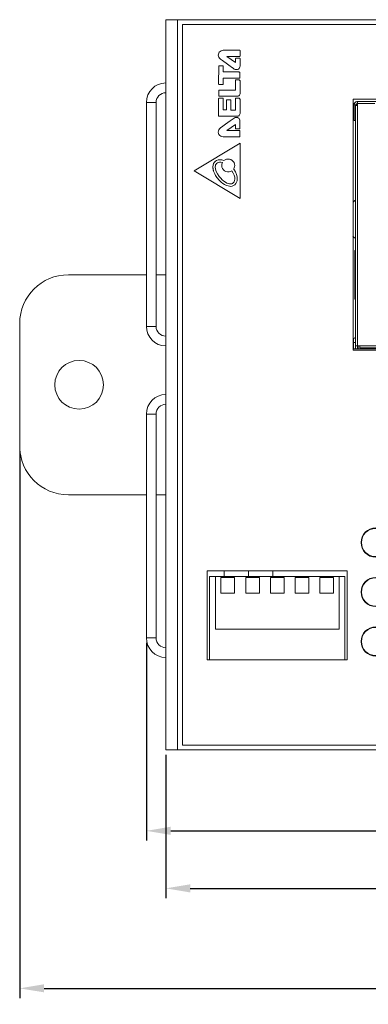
# Model space of a CAD drawing. Extents: x 1967 to 2561, y -57 to 363.
# Tile 5 of 25: x 2173 to 2209, y 19 to 120. Entities that reach past the tile are written whole.
import ezdxf

# ---------------------------------------------------------------- set-up
doc = ezdxf.new("R2010")
doc.units = 0
doc.header["$LTSCALE"] = 15.367
doc.header["$MEASUREMENT"] = 0
doc.layers.get('Defpoints').update_dxf_attribs({"linetype": 'CONTINUOUS', "lineweight": 5})
for name, color, linetype, lineweight in [('02___PRT_ALL_AXES', 7, 'CONTINUOUS', 5), ('COVER-8P_DXF_CONTINUOU2160', 7, 'CONTINUOUS', 5), ('DIM', 4, 'CONTINUOUS', 5), ('DIN-SWITCH-5DXF_CONTIN2161', 7, 'CONTINUOUS', 5), ('LOGO-2_DXF_CONTINUOUS_LINE', 7, 'CONTINUOUS', 5), ('MYLAY_DXF_CONTINUOUS_LINE', 7, 'CONTINUOUS', 5), ('PANEL-8P_DXF_CONTINUOU2156', 7, 'CONTINUOUS', 5), ('PCB-M-16P_DXF_CONTINUO2164', 7, 'CONTINUOUS', 5), ('RJD5-20B_DXF_CONTINUOU2167', 7, 'CONTINUOUS', 5), ('SHELL_DXF_CONTINUOUS_LINE', 7, 'CONTINUOUS', 5), ('SNAP_2_DXF_CONTINUOUS_LINE', 7, 'CONTINUOUS', 5), ('STAND_OFF_30DXF_CONTIN2184', 7, 'CONTINUOUS', 5)]:
    doc.layers.add(name, color=color, linetype=linetype, lineweight=lineweight)
doc.styles.get("Standard").update_dxf_attribs({"font": 'txt.shx', "width": 0.7})
doc.dimstyles.get("Standard").update_dxf_attribs({"dimtxt": 3.157282, "dimasz": 1.5, "dimexe": 5.0292, "dimexo": 1.74625, "dimgap": 0.09, "dimtad": 0, "dimtih": 1, "dimtoh": 1, "dimdec": 4, "dimzin": 0, "dimdsep": 46, "dimtxsty": 'Standard', "dimcen": 2.5146, "dimadec": 0, "dimazin": 0, "dimtfac": 1, "dimtdec": 4, "dimtofl": 0, "dimtmove": 0, "dimatfit": 3, "dimfxl": 0, "dimtolj": 1, "dimtzin": 0, "dimarcsym": 0})

# ---------------------------------------------------------------- blocks, each defined once
blk = doc.blocks.new('*D1')
at = {"layer": 'Defpoints', "color": 0}
for p in [(2315, 49.54), (2188, 45.24), (2315, 31.02)]:
    blk.add_point(p, dxfattribs=at)
at = {"layer": 'DIM', "color": 0, "linetype": 'ByBlock', "lineweight": -2}
for p, q in [((2315, 49.04), (2315, 30.02)), ((2188, 44.74), (2188, 30.02)), ((2190.5, 31.02), (2246.71, 31.02)), ((2312.5, 31.02), (2256.29, 31.02))]:
    blk.add_line(p, q, dxfattribs=at)
at = {"layer": 'DIM', "color": 0}
for points in [[(2190.5, 31.44), (2190.5, 30.6), (2188, 31.02)], [(2312.5, 31.44), (2312.5, 30.6), (2315, 31.02)]]:
    blk.add_solid(points, dxfattribs=at)
at = {"layer": 'DIM', "color": 0, "insert": (2251.5, 31.02), "char_height": 2.5, "attachment_point": 5}
blk.add_mtext('\\A1;127.00', dxfattribs=at)
blk = doc.blocks.new('*D2')
at = {"layer": 'Defpoints', "color": 0}
for p in [(2186, 56.74), (2306, 45.24), (2306, 36.93)]:
    blk.add_point(p, dxfattribs=at)
at = {"layer": 'DIM', "color": 0, "linetype": 'ByBlock', "lineweight": -2}
for p, q in [((2186, 56.24), (2186, 35.93)), ((2306, 44.74), (2306, 35.93)), ((2188.5, 36.93), (2241.35, 36.93)), ((2303.5, 36.93), (2250.64, 36.93))]:
    blk.add_line(p, q, dxfattribs=at)
at = {"layer": 'DIM', "color": 0}
for points in [[(2188.5, 37.35), (2188.5, 36.51), (2186, 36.93)], [(2303.5, 37.35), (2303.5, 36.51), (2306, 36.93)]]:
    blk.add_solid(points, dxfattribs=at)
at = {"layer": 'DIM', "color": 0, "insert": (2246, 36.93), "char_height": 2.5, "attachment_point": 5}
blk.add_mtext('\\A1;120.00', dxfattribs=at)
blk = doc.blocks.new('*D3')
at = {"layer": 'Defpoints', "color": 0}
for p in [(2318.3, 78.24), (2173, 76.44), (2318.3, 20.75)]:
    blk.add_point(p, dxfattribs=at)
at = {"layer": 'DIM', "color": 0, "linetype": 'ByBlock', "lineweight": -2}
for p, q in [((2318.3, 77.74), (2318.3, 19.75)), ((2173, 75.94), (2173, 19.75)), ((2175.5, 20.75), (2240.71, 20.75)), ((2315.8, 20.75), (2250.59, 20.75))]:
    blk.add_line(p, q, dxfattribs=at)
at = {"layer": 'DIM', "color": 0}
for points in [[(2175.5, 21.17), (2175.5, 20.34), (2173, 20.75)], [(2315.8, 21.17), (2315.8, 20.34), (2318.3, 20.75)]]:
    blk.add_solid(points, dxfattribs=at)
at = {"layer": 'DIM', "color": 0, "insert": (2245.65, 20.75), "char_height": 2.5, "attachment_point": 5}
blk.add_mtext('\\A1;145.30', dxfattribs=at)

msp = doc.modelspace()

# ---------------------------------------------------------------- linework, layer by layer
at = {"layer": '02___PRT_ALL_AXES', "color": 7, "linetype": 'Continuous'}
for p, q in [((2304.298, 119.738), (2189.698, 119.738)), ((2189.698, 119.738), (2189.698, 45.738)), ((2294.898, 112.088), (2207.218, 112.088)), ((2207.218, 112.088), (2207.218, 86.288)), ((2207.218, 86.288), (2294.898, 86.288)), ((2206.628, 63.638), (2192.248, 63.638)), ((2192.248, 63.638), (2192.248, 54.488)), ((2206.628, 54.488), (2206.628, 63.638)), ((2192.248, 54.488), (2206.628, 54.488)), ((2189.698, 45.738), (2304.298, 45.738))]:
    msp.add_line(p, q, dxfattribs=at)
for centre, radius in [((2179.098, 82.738), 2.5), ((2209.538, 66.538), 1.5), ((2209.538, 66.538), 1.45), ((2209.538, 61.458), 1.5), ((2209.538, 61.458), 1.45), ((2209.538, 56.378), 1.5), ((2209.538, 56.378), 1.45)]:
    msp.add_circle(centre, radius, dxfattribs=at)
at = {"layer": '02___PRT_ALL_AXES', "color": 3, "linetype": 'Continuous'}
for start, end in [(128.13869, 135.78382), (224.21618, 231.86131)]:
    msp.add_arc((2208.998, 99.738), 2.5, start, end, dxfattribs=at)
at = {"layer": 'COVER-8P_DXF_CONTINUOU2160', "color": 7, "linetype": 'Continuous'}
for p, q in [((2186.998, 111.738), (2185.998, 111.738)), ((2186.998, 88.738), (2186.998, 111.738)), ((2186.998, 88.738), (2185.998, 88.738)), ((2186.998, 79.738), (2185.998, 79.738)), ((2186.998, 56.738), (2186.998, 79.738)), ((2186.998, 56.738), (2185.998, 56.738))]:
    msp.add_line(p, q, dxfattribs=at)
at = {"layer": 'COVER-8P_DXF_CONTINUOU2160', "color": 3, "linetype": 'Continuous'}
for p, q in [((2185.998, 88.738), (2185.998, 111.738)), ((2185.998, 56.738), (2185.998, 79.738))]:
    msp.add_line(p, q, dxfattribs=at)
for centre, start, end in [((2187.998, 111.738), 90, 180), ((2187.998, 88.738), 180, 270), ((2187.998, 79.738), 90, 180), ((2187.998, 56.738), 180, 270)]:
    msp.add_arc(centre, 2, start, end, dxfattribs=at)
at = {"layer": 'COVER-8P_DXF_CONTINUOU2160', "color": 7, "linetype": 'Continuous'}
for centre, start, end in [((2187.998, 111.738), 90, 180), ((2187.998, 88.738), 180, 270), ((2187.998, 79.738), 90, 180), ((2187.998, 56.738), 180, 270)]:
    msp.add_arc(centre, 1, start, end, dxfattribs=at)
at = {"layer": 'DIN-SWITCH-5DXF_CONTIN2161', "color": 7, "linetype": 'Continuous'}
for p, q in [((2192.498, 63.038), (2206.378, 63.038)), ((2192.498, 54.488), (2192.498, 63.038)), ((2193.088, 63.038), (2193.088, 57.638)), ((2195.058, 62.938), (2193.658, 62.938)), ((2193.658, 62.938), (2193.658, 61.338)), ((2195.058, 61.338), (2195.058, 62.938)), ((2197.598, 62.938), (2196.198, 62.938)), ((2196.198, 62.938), (2196.198, 61.338)), ((2197.598, 61.338), (2197.598, 62.938)), ((2200.138, 62.938), (2198.738, 62.938)), ((2198.738, 62.938), (2198.738, 61.338)), ((2200.138, 61.338), (2200.138, 62.938)), ((2202.678, 62.938), (2201.278, 62.938)), ((2201.278, 62.938), (2201.278, 61.338)), ((2202.678, 61.338), (2202.678, 62.938)), ((2203.818, 62.938), (2205.218, 62.938)), ((2203.818, 61.338), (2203.818, 62.938)), ((2205.218, 62.938), (2205.218, 61.338)), ((2205.788, 63.038), (2205.788, 57.638)), ((2206.378, 54.488), (2206.378, 63.038)), ((2193.658, 61.338), (2195.058, 61.338)), ((2196.198, 61.338), (2197.598, 61.338)), ((2198.738, 61.338), (2200.138, 61.338)), ((2201.278, 61.338), (2202.678, 61.338)), ((2205.218, 61.338), (2203.818, 61.338)), ((2193.088, 57.638), (2205.788, 57.638))]:
    msp.add_line(p, q, dxfattribs=at)
at = {"layer": 'LOGO-2_DXF_CONTINUOUS_LINE', "color": 7, "linetype": 'Continuous'}
for p, q in [((2195.587, 117.096), (2193.879, 117.096)), ((2195.159, 115.838), (2194.262, 116.462)), ((2194.262, 116.462), (2195.587, 116.462)), ((2195.613, 116.488), (2195.613, 117.069)), ((2193.425, 115.49), (2193.422, 113.616)), ((2193.853, 115.516), (2193.451, 115.516)), ((2193.879, 114.866), (2193.879, 115.49)), ((2195.159, 116.244), (2195.159, 115.838)), ((2195.587, 116.27), (2195.185, 116.27)), ((2195.613, 115.475), (2195.613, 116.244)), ((2195.487, 114.866), (2193.879, 114.866)), ((2194.934, 115.24), (2195.03, 115.171)), ((2195.608, 114.275), (2195.608, 114.753)), ((2193.449, 113.59), (2193.855, 113.59)), ((2193.882, 114.248), (2195.582, 114.248)), ((2193.882, 113.616), (2193.882, 114.248)), ((2195.158, 114.029), (2195.158, 112.995)), ((2195.496, 114.056), (2195.185, 114.056)), ((2195.613, 112.635), (2195.613, 113.954)), ((2193.424, 112.969), (2193.424, 112.399)), ((2193.45, 112.373), (2195.349, 112.373)), ((2195.158, 112.995), (2193.451, 112.995)), ((2193.422, 112.148), (2193.422, 110.347)), ((2193.859, 112.174), (2193.449, 112.174)), ((2193.886, 110.966), (2193.886, 112.148)), ((2194.22, 111.984), (2194.22, 110.966)), ((2194.649, 112.011), (2194.246, 112.011)), ((2194.675, 110.963), (2194.675, 111.984)), ((2195.154, 112.148), (2195.154, 110.963)), ((2195.513, 112.174), (2195.18, 112.174)), ((2195.613, 110.595), (2195.613, 112.055)), ((2193.449, 110.321), (2195.357, 110.321)), ((2194.22, 110.966), (2193.886, 110.966)), ((2195.154, 110.963), (2194.675, 110.963)), ((2194.602, 109.836), (2194.118, 109.493)), ((2194.26, 108.847), (2195.157, 109.47)), ((2195.028, 110.138), (2194.602, 109.836)), ((2195.157, 109.47), (2195.157, 109.065)), ((2195.612, 109.065), (2195.612, 109.834)), ((2193.879, 108.213), (2195.585, 108.213)), ((2195.585, 108.847), (2194.26, 108.847)), ((2195.184, 109.039), (2195.585, 109.039)), ((2195.612, 108.239), (2195.612, 108.82)), ((2195.613, 107.557), (2190.922, 104.717)), ((2195.613, 101.863), (2195.613, 107.557)), ((2190.922, 104.717), (2195.613, 101.863)), ((2193.079, 105.119), (2193.079, 105.114)), ((2194.961, 104.902), (2194.967, 104.894))]:
    msp.add_line(p, q, dxfattribs=at)
for points in [[(2193.879, 117.096), (2193.771, 117.083), (2193.663, 117.046), (2193.568, 116.986), (2193.491, 116.909), (2193.431, 116.813), (2193.394, 116.706), (2193.381, 116.597)], [(2193.381, 116.597), (2193.395, 116.482), (2193.435, 116.373), (2193.498, 116.277)], [(2195.613, 117.069), (2195.611, 117.079), (2195.605, 117.088), (2195.597, 117.094), (2195.587, 117.096)], [(2195.587, 116.462), (2195.597, 116.464), (2195.605, 116.47), (2195.611, 116.478), (2195.613, 116.488)], [(2193.451, 115.516), (2193.442, 115.514), (2193.433, 115.508), (2193.427, 115.499), (2193.425, 115.49)], [(2193.498, 116.277), (2193.531, 116.241), (2193.569, 116.206), (2193.613, 116.172)], [(2193.613, 116.172), (2193.812, 116.033), (2194.319, 115.674)], [(2193.872, 115.508), (2193.866, 115.512), (2193.86, 115.515), (2193.853, 115.516)], [(2193.879, 115.49), (2193.878, 115.496), (2193.876, 115.503), (2193.872, 115.508)], [(2194.319, 115.674), (2194.594, 115.479), (2194.716, 115.393), (2194.934, 115.24)], [(2195.03, 115.171), (2195.108, 115.129), (2195.195, 115.107), (2195.285, 115.106), (2195.373, 115.128), (2195.452, 115.169), (2195.518, 115.227), (2195.569, 115.302), (2195.602, 115.389), (2195.613, 115.475)], [(2195.185, 116.27), (2195.175, 116.268), (2195.166, 116.262), (2195.161, 116.254), (2195.159, 116.244)], [(2195.613, 116.244), (2195.611, 116.254), (2195.605, 116.262), (2195.597, 116.268), (2195.587, 116.27)], [(2195.608, 114.753), (2195.602, 114.789), (2195.586, 114.82), (2195.561, 114.844), (2195.527, 114.86), (2195.487, 114.866)], [(2195.582, 114.248), (2195.592, 114.25), (2195.6, 114.256), (2195.606, 114.264), (2195.608, 114.275)], [(2193.422, 113.616), (2193.424, 113.606), (2193.43, 113.598), (2193.439, 113.592), (2193.449, 113.59)], [(2193.855, 113.59), (2193.865, 113.592), (2193.874, 113.598), (2193.88, 113.606), (2193.882, 113.616)], [(2195.185, 114.056), (2195.175, 114.053), (2195.166, 114.048), (2195.161, 114.039), (2195.158, 114.029)], [(2195.613, 113.954), (2195.607, 113.98), (2195.59, 114.007), (2195.564, 114.03), (2195.53, 114.048), (2195.496, 114.056)], [(2193.451, 112.995), (2193.441, 112.993), (2193.432, 112.987), (2193.426, 112.979), (2193.424, 112.969)], [(2193.424, 112.399), (2193.426, 112.39), (2193.433, 112.381), (2193.442, 112.375), (2193.45, 112.373)], [(2195.349, 112.373), (2195.422, 112.382), (2195.483, 112.406), (2195.534, 112.446), (2195.576, 112.502), (2195.604, 112.569), (2195.613, 112.635)], [(2193.449, 112.174), (2193.439, 112.172), (2193.43, 112.166), (2193.424, 112.158), (2193.422, 112.148)], [(2193.886, 112.148), (2193.884, 112.158), (2193.878, 112.166), (2193.869, 112.172), (2193.859, 112.174)], [(2194.246, 112.011), (2194.236, 112.008), (2194.227, 112.003), (2194.222, 111.994), (2194.22, 111.984)], [(2194.675, 111.984), (2194.673, 111.994), (2194.668, 112.003), (2194.659, 112.008), (2194.649, 112.011)], [(2195.18, 112.174), (2195.17, 112.172), (2195.161, 112.166), (2195.156, 112.158), (2195.154, 112.148)], [(2195.529, 112.17), (2195.524, 112.172), (2195.518, 112.174), (2195.513, 112.174)], [(2195.613, 112.055), (2195.606, 112.089), (2195.588, 112.123), (2195.56, 112.152), (2195.529, 112.17)], [(2193.422, 110.347), (2193.424, 110.337), (2193.43, 110.329), (2193.439, 110.323), (2193.449, 110.321)], [(2195.357, 110.321), (2195.418, 110.329), (2195.476, 110.354), (2195.528, 110.396), (2195.573, 110.457), (2195.603, 110.528), (2195.613, 110.595)], [(2194.118, 109.493), (2193.862, 109.312), (2193.612, 109.137)], [(2195.612, 109.834), (2195.601, 109.92), (2195.568, 110.007), (2195.516, 110.082), (2195.451, 110.14), (2195.372, 110.181), (2195.284, 110.202), (2195.194, 110.202), (2195.107, 110.18), (2195.028, 110.138)], [(2193.496, 109.032), (2193.429, 108.927), (2193.389, 108.808), (2193.38, 108.683), (2193.403, 108.56), (2193.456, 108.446), (2193.536, 108.349), (2193.637, 108.275), (2193.754, 108.229), (2193.879, 108.213)], [(2193.612, 109.137), (2193.571, 109.106), (2193.532, 109.071), (2193.496, 109.032)], [(2195.157, 109.065), (2195.159, 109.055), (2195.165, 109.046), (2195.174, 109.041), (2195.184, 109.039)], [(2195.585, 109.039), (2195.595, 109.041), (2195.604, 109.046), (2195.61, 109.055), (2195.612, 109.065)], [(2195.612, 108.82), (2195.61, 108.83), (2195.604, 108.839), (2195.595, 108.845), (2195.585, 108.847)], [(2195.585, 108.213), (2195.595, 108.215), (2195.604, 108.221), (2195.61, 108.229), (2195.612, 108.239)], [(2192.831, 105.119), (2192.85, 105.307), (2192.902, 105.466), (2192.981, 105.597), (2193.083, 105.702), (2193.211, 105.782), (2193.361, 105.834), (2193.538, 105.853), (2193.739, 105.832), (2193.959, 105.762)], [(2193.21, 105.482), (2193.156, 105.415), (2193.114, 105.331), (2193.088, 105.232), (2193.079, 105.119)], [(2193.801, 105.557), (2193.65, 105.596), (2193.512, 105.604), (2193.392, 105.586), (2193.29, 105.543), (2193.21, 105.482)], [(2194.786, 104.717), (2194.645, 104.64), (2194.49, 104.599), (2194.33, 104.597), (2194.173, 104.632), (2194.03, 104.704), (2193.908, 104.809), (2193.814, 104.94), (2193.754, 105.088), (2193.731, 105.247), (2193.747, 105.406), (2193.801, 105.557)], [(2193.959, 105.762), (2194.085, 105.849), (2194.226, 105.906), (2194.377, 105.928), (2194.529, 105.916), (2194.674, 105.87), (2194.805, 105.791), (2194.916, 105.684), (2194.998, 105.556), (2195.049, 105.413), (2195.067, 105.261)], [(2195.067, 105.261), (2195.055, 105.135), (2195.019, 105.014), (2194.961, 104.902)], [(2194.673, 103.122), (2194.535, 103.128), (2194.382, 103.158), (2194.215, 103.216), (2194.036, 103.304), (2193.848, 103.425), (2193.677, 103.559), (2193.537, 103.687), (2193.42, 103.81), (2193.322, 103.925), (2193.239, 104.033), (2193.169, 104.134), (2193.109, 104.229), (2193.059, 104.317), (2193.016, 104.4), (2192.98, 104.477), (2192.95, 104.549), (2192.925, 104.616), (2192.904, 104.678), (2192.887, 104.735), (2192.873, 104.788), (2192.862, 104.838), (2192.853, 104.883), (2192.846, 104.925), (2192.841, 104.964), (2192.837, 105), (2192.835, 105.034), (2192.833, 105.064), (2192.832, 105.093), (2192.831, 105.119)], [(2193.079, 105.114), (2193.102, 104.896), (2193.175, 104.655), (2193.298, 104.397), (2193.462, 104.149), (2193.631, 103.947), (2193.798, 103.782), (2193.961, 103.649), (2194.118, 103.544), (2194.268, 103.464), (2194.41, 103.408), (2194.542, 103.376), (2194.663, 103.37)], [(2194.967, 104.894), (2195.135, 104.618), (2195.251, 104.353), (2195.316, 104.11), (2195.336, 103.891), (2195.317, 103.698), (2195.265, 103.535), (2195.186, 103.399), (2195.082, 103.286), (2194.956, 103.2), (2194.815, 103.144), (2194.673, 103.122)], [(2195.087, 103.854), (2195.071, 104.066), (2195.015, 104.273), (2194.92, 104.49), (2194.786, 104.717)], [(2194.663, 103.37), (2194.758, 103.386), (2194.858, 103.43), (2194.947, 103.5), (2195.017, 103.593), (2195.065, 103.711), (2195.087, 103.854)]]:
    msp.add_lwpolyline(points, dxfattribs=at)
at = {"layer": 'MYLAY_DXF_CONTINUOUS_LINE', "color": 7, "linetype": 'Continuous'}
for p, q in [((2207.218, 86.668), (2207.268, 86.668)), ((2207.668, 86.668), (2207.758, 86.668))]:
    msp.add_line(p, q, dxfattribs=at)
at = {"layer": 'PANEL-8P_DXF_CONTINUOU2156', "color": 7, "linetype": 'Continuous'}
for p, q in [((2187.998, 120.238), (2305.998, 120.238)), ((2187.998, 120.238), (2187.998, 45.238)), ((2189.198, 120.238), (2189.198, 45.238)), ((2187.998, 45.238), (2305.998, 45.238))]:
    msp.add_line(p, q, dxfattribs=at)
at = {"layer": 'PCB-M-16P_DXF_CONTINUO2164', "color": 7, "linetype": 'Continuous'}
msp.add_line((2207.218, 86.438), (2294.898, 86.438), dxfattribs=at)
at = {"layer": 'RJD5-20B_DXF_CONTINUOU2167', "color": 7, "linetype": 'Continuous'}
msp.add_line((2207.758, 86.738), (2207.758, 86.438), dxfattribs=at)
at = {"layer": 'SHELL_DXF_CONTINUOUS_LINE', "color": 6, "linetype": 'Continuous'}
for p, q in [((2207.518, 111.488), (2207.318, 111.488)), ((2207.318, 111.488), (2207.318, 109.881)), ((2207.468, 111.438), (2207.668, 111.438)), ((2207.468, 111.438), (2207.468, 86.438)), ((2207.518, 111.488), (2207.518, 111.438)), ((2207.518, 111.482), (2207.668, 111.482)), ((2221.758, 111.838), (2207.668, 111.838)), ((2207.668, 111.838), (2207.668, 86.438)), ((2207.668, 111.638), (2209.458, 111.638)), ((2207.318, 109.881), (2207.468, 109.881)), ((2207.468, 96.538), (2207.395, 96.538)), ((2207.395, 96.538), (2207.395, 91.538)), ((2207.468, 91.538), (2207.395, 91.538)), ((2207.268, 87.388), (2207.268, 86.438)), ((2207.268, 87.088), (2207.468, 87.088)), ((2294.648, 86.738), (2207.468, 86.738)), ((2207.918, 86.538), (2207.918, 86.738)), ((2207.918, 86.538), (2294.198, 86.538))]:
    msp.add_line(p, q, dxfattribs=at)
at = {"layer": 'SHELL_DXF_CONTINUOUS_LINE', "color": 2, "linetype": 'Continuous'}
for p, q in [((2207.333, 111.591), (2207.353, 111.64)), ((2207.418, 111.734), (2207.453, 111.765)), ((2207.453, 111.765), (2207.495, 111.792)), ((2207.531, 111.537), (2207.584, 111.559)), ((2207.597, 111.564), (2207.563, 111.55)), ((2207.584, 111.559), (2207.668, 111.588))]:
    msp.add_line(p, q, dxfattribs=at)
for points in [[(2207.318, 111.488), (2207.322, 111.539), (2207.333, 111.591)], [(2207.353, 111.64), (2207.367, 111.668), (2207.39, 111.701), (2207.418, 111.734)], [(2207.495, 111.792), (2207.544, 111.815), (2207.601, 111.832), (2207.649, 111.837)]]:
    msp.add_lwpolyline(points, dxfattribs=at)
msp.add_arc((2207.668, 111.488), 0.35, 90, 180, dxfattribs=at)
at = {"layer": 'SHELL_DXF_CONTINUOUS_LINE', "color": 6, "linetype": 'Continuous'}
for centre, radius in [((2207.668, 111.488), 0.15), ((2207.468, 87.388), 0.2)]:
    msp.add_arc(centre, radius, 90, 180, dxfattribs=at)
at = {"layer": 'SNAP_2_DXF_CONTINUOUS_LINE', "color": 7, "linetype": 'Continuous'}
for p, q in [((2185.998, 94.038), (2177.998, 94.038)), ((2187.998, 94.038), (2186.998, 94.038)), ((2172.998, 89.038), (2172.998, 76.438)), ((2177.998, 71.438), (2185.998, 71.438)), ((2186.998, 71.438), (2187.998, 71.438))]:
    msp.add_line(p, q, dxfattribs=at)
for centre, start, end in [((2177.998, 89.038), 90, 180), ((2177.998, 76.438), 180, 270)]:
    msp.add_arc(centre, 5, start, end, dxfattribs=at)
at = {"layer": 'STAND_OFF_30DXF_CONTIN2184', "color": 7, "linetype": 'Continuous'}
for p, q in [((2193.998, 63.038), (2193.998, 63.638)), ((2196.498, 63.038), (2196.498, 63.638)), ((2198.998, 63.038), (2198.998, 63.638))]:
    msp.add_line(p, q, dxfattribs=at)

# ---------------------------------------------------------------- dimensions: what is measured, and where the dimension line sits
at = {"layer": 'DIM'}
for base, p1, p2, picture, middle in [((2318.298, 20.752), (2172.998, 76.438), (2318.298, 78.238), '*D3', (2245.648, 20.752)), ((2305.998, 36.932), (2185.998, 56.738), (2305.998, 45.238), '*D2', (2245.998, 36.932)), ((2314.998, 31.02), (2187.998, 45.238), (2314.998, 49.538), '*D1', (2251.498, 31.02))]:
    dim = msp.add_linear_dim(base=base, p1=p1, p2=p2, dimstyle='Standard', override={"dimtxt": 2.5, "dimasz": 2.5, "dimexe": 1, "dimexo": 0.5, "dimgap": 1, "dimtih": 0, "dimtoh": 0, "dimdec": 2, "dimcen": 10.701, "dimarcsym": 1}, dxfattribs=at)
    dim.commit()
    dim.dimension.update_dxf_attribs({"geometry": picture, "text_midpoint": middle})

doc.saveas('drawing.dxf')
